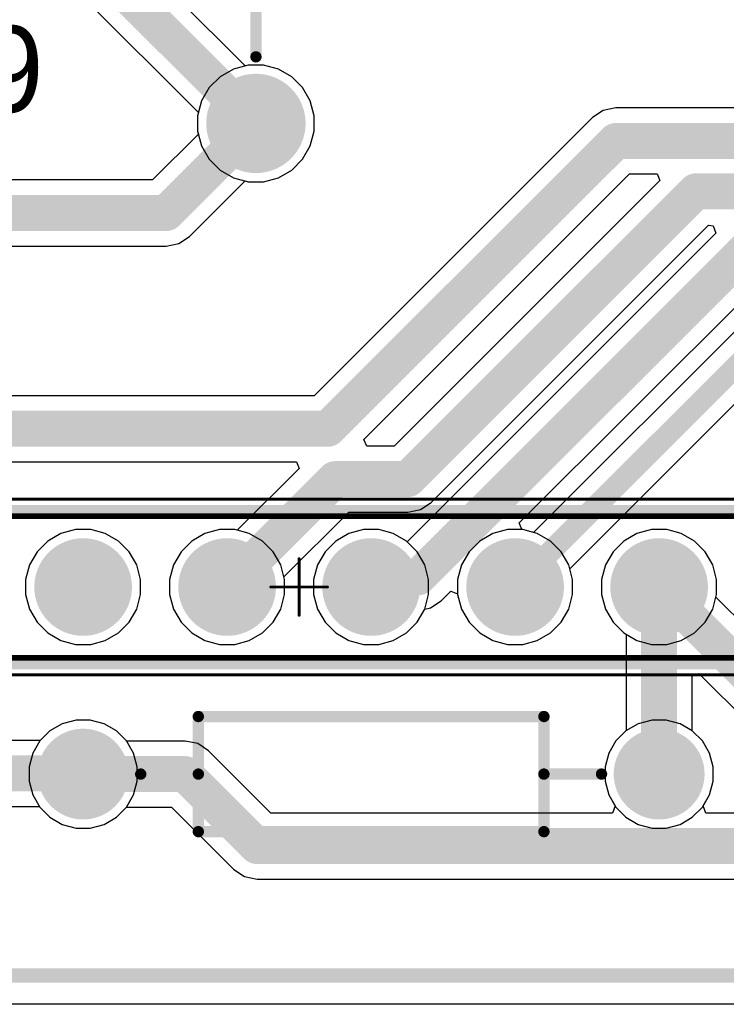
# Model space of a CAD drawing. Header units: millimetres. Extents: x 1.79 to 6.42, y 2.45 to 4.75.
# Tile 25 of 34: x 4.59 to 5.08, y 2.45 to 3.13. Entities that reach past the tile are written whole.
import ezdxf

# ---------------------------------------------------------------- set-up
doc = ezdxf.new("R2010")
doc.units = ezdxf.units.MM
doc.header["$MEASUREMENT"] = 0
for name, color, linetype in [('BottomLayer', 5, 'Continuous'), ('BottomSolder', 6, 'Continuous'), ('Mechanical13', 56, 'Continuous'), ('Mechanical15', 56, 'Continuous'), ('MultiLayer', 9, 'Continuous'), ('PadHoleLayer', 156, 'Continuous'), ('TopLayer', 1, 'Continuous'), ('TopOverlay', 2, 'Continuous'), ('TopSolder', 216, 'Continuous')]:
    doc.layers.add(name, color=color, linetype=linetype)

# ---------------------------------------------------------------- blocks, each defined once
blk = doc.blocks.new('AXIAL_0_4_9')
at = {"layer": 'BottomLayer', "const_width": 0.02756}
for points in [[(-0.21378, 0, 1), (-0.18622, 0, 1)], [(0.18622, 0, 1), (0.21378, 0, 1)]]:
    blk.add_lwpolyline(points, format="xyb", close=True, dxfattribs=at)
at = {"layer": 'BottomSolder', "const_width": 0.03156}
for points in [[(-0.21578, 0, 1), (-0.18422, 0, 1)], [(0.18422, 0, 1), (0.21578, 0, 1)]]:
    blk.add_lwpolyline(points, format="xyb", close=True, dxfattribs=at)
at = {"layer": 'MultiLayer', "const_width": 0.02756}
for points in [[(-0.21378, 0, 1), (-0.18622, 0, 1)], [(0.18622, 0, 1), (0.21378, 0, 1)]]:
    blk.add_lwpolyline(points, format="xyb", close=True, dxfattribs=at)
at = {"layer": 'PadHoleLayer', "const_width": 0.01673}
for points in [[(-0.20837, 0, 1), (-0.19163, 0, 1)], [(0.19163, 0, 1), (0.20837, 0, 1)]]:
    blk.add_lwpolyline(points, format="xyb", close=True, dxfattribs=at)
at = {"layer": 'TopLayer', "const_width": 0.02756}
for points in [[(-0.21378, 0, 1), (-0.18622, 0, 1)], [(0.18622, 0, 1), (0.21378, 0, 1)]]:
    blk.add_lwpolyline(points, format="xyb", close=True, dxfattribs=at)
at = {"layer": 'TopOverlay', "const_width": 0.00787}
for points in [[(-0.12, 0.04), (-0.12, -0.04)], [(0.12, 0.04), (-0.12, 0.04)], [(0.12, 0.04), (0.12, -0.04)], [(-0.12, 0), (-0.16, 0)], [(0.16, 0), (0.12, 0)], [(0.12, -0.04), (-0.12, -0.04)]]:
    blk.add_lwpolyline(points, dxfattribs=at)
at = {"layer": 'TopOverlay', "const_width": 0.00394}
for points in [[(-0.12197, 0.04, 1), (-0.11803, 0.04, 1)], [(-0.12197, 0.04, 1), (-0.11803, 0.04, 1)], [(0.11803, 0.04, 1), (0.12197, 0.04, 1)], [(0.11803, 0.04, 1), (0.12197, 0.04, 1)], [(-0.16197, 0, 1), (-0.15803, 0, 1)], [(-0.12197, 0, 1), (-0.11803, 0, 1)], [(0.11803, 0, 1), (0.12197, 0, 1)], [(0.15803, 0, 1), (0.16197, 0, 1)], [(-0.12197, -0.04, 1), (-0.11803, -0.04, 1)], [(-0.12197, -0.04, 1), (-0.11803, -0.04, 1)], [(0.11803, -0.04, 1), (0.12197, -0.04, 1)], [(0.11803, -0.04, 1), (0.12197, -0.04, 1)]]:
    blk.add_lwpolyline(points, format="xyb", close=True, dxfattribs=at)
at = {"layer": 'TopSolder', "const_width": 0.03156}
for points in [[(-0.21578, 0, 1), (-0.18422, 0, 1)], [(0.18422, 0, 1), (0.21578, 0, 1)]]:
    blk.add_lwpolyline(points, format="xyb", close=True, dxfattribs=at)
blk = doc.blocks.new('61301611821_16')
at = {"layer": 'BottomLayer', "const_width": 0.02992}
for points in [[(-0.16496, 0, 1), (-0.13504, 0, 1)], [(-0.06496, 0, 1), (-0.03504, 0, 1)], [(0.03504, 0, 1), (0.06496, 0, 1)], [(0.13504, 0, 1), (0.16496, 0, 1)], [(0.23504, 0, 1), (0.26496, 0, 1)]]:
    blk.add_lwpolyline(points, format="xyb", close=True, dxfattribs=at)
at = {"layer": 'BottomSolder', "const_width": 0.03392}
for points in [[(-0.16696, 0, 1), (-0.13304, 0, 1)], [(-0.06696, 0, 1), (-0.03304, 0, 1)], [(0.03304, 0, 1), (0.06696, 0, 1)], [(0.13304, 0, 1), (0.16696, 0, 1)], [(0.23304, 0, 1), (0.26696, 0, 1)]]:
    blk.add_lwpolyline(points, format="xyb", close=True, dxfattribs=at)
at = {"layer": 'Mechanical13', "const_width": 0.00394}
for points in [[(-0.80984, 0.04921), (0.80984, 0.04921)], [(-0.80984, -0.04921), (0.80984, -0.04921)]]:
    blk.add_lwpolyline(points, dxfattribs=at)
at = {"layer": 'Mechanical15', "const_width": 0.00197}
for points in [[(-0.82264, 0.06102), (0.82264, 0.06102)], [(0, -0.01969), (0, 0.01969)], [(-0.01969, 0), (0.01969, 0)], [(-0.82264, -0.06102), (0.82264, -0.06102)]]:
    blk.add_lwpolyline(points, dxfattribs=at)
at = {"layer": 'Mechanical15', "const_width": 0.000984}
for points in [[(-0.00049, 0.01969, 1), (0.00049, 0.01969, 1)], [(-0.02018, 0, 1), (-0.01919, 0, 1)], [(0.01919, 0, 1), (0.02018, 0, 1)], [(-0.00049, -0.01969, 1), (0.00049, -0.01969, 1)]]:
    blk.add_lwpolyline(points, format="xyb", close=True, dxfattribs=at)
at = {"layer": 'MultiLayer', "const_width": 0.02992}
for points in [[(-0.16496, 0, 1), (-0.13504, 0, 1)], [(-0.06496, 0, 1), (-0.03504, 0, 1)], [(0.03504, 0, 1), (0.06496, 0, 1)], [(0.13504, 0, 1), (0.16496, 0, 1)], [(0.23504, 0, 1), (0.26496, 0, 1)]]:
    blk.add_lwpolyline(points, format="xyb", close=True, dxfattribs=at)
at = {"layer": 'PadHoleLayer', "const_width": 0.02008}
for points in [[(-0.16004, 0, 1), (-0.13996, 0, 1)], [(-0.06004, 0, 1), (-0.03996, 0, 1)], [(0.03996, 0, 1), (0.06004, 0, 1)], [(0.13996, 0, 1), (0.16004, 0, 1)], [(0.23996, 0, 1), (0.26004, 0, 1)]]:
    blk.add_lwpolyline(points, format="xyb", close=True, dxfattribs=at)
at = {"layer": 'TopLayer', "const_width": 0.02992}
for points in [[(-0.16496, 0, 1), (-0.13504, 0, 1)], [(-0.06496, 0, 1), (-0.03504, 0, 1)], [(0.03504, 0, 1), (0.06496, 0, 1)], [(0.13504, 0, 1), (0.16496, 0, 1)], [(0.23504, 0, 1), (0.26496, 0, 1)]]:
    blk.add_lwpolyline(points, format="xyb", close=True, dxfattribs=at)
at = {"layer": 'TopOverlay', "const_width": 0.00787}
for points in [[(-0.81476, 0.05315), (0.81476, 0.05315)], [(-0.81476, -0.05315), (0.81476, -0.05315)]]:
    blk.add_lwpolyline(points, dxfattribs=at)
at = {"layer": 'TopSolder', "const_width": 0.03392}
for points in [[(-0.16696, 0, 1), (-0.13304, 0, 1)], [(-0.06696, 0, 1), (-0.03304, 0, 1)], [(0.03304, 0, 1), (0.06696, 0, 1)], [(0.13304, 0, 1), (0.16696, 0, 1)], [(0.23304, 0, 1), (0.26696, 0, 1)]]:
    blk.add_lwpolyline(points, format="xyb", close=True, dxfattribs=at)
blk = doc.blocks.new('ONSC_AXIAL_LEAD_2_59_10_P_40')
at = {"layer": 'BottomLayer', "const_width": 0.03051}
for points in [[(-0.20305, 0, 1), (-0.17254, 0, 1)], [(0.17254, 0, 1), (0.20305, 0, 1)]]:
    blk.add_lwpolyline(points, format="xyb", close=True, dxfattribs=at)
at = {"layer": 'BottomSolder', "const_width": 0.03451}
for points in [[(-0.20505, 0, 1), (-0.17054, 0, 1)], [(0.17054, 0, 1), (0.20505, 0, 1)]]:
    blk.add_lwpolyline(points, format="xyb", close=True, dxfattribs=at)
at = {"layer": 'MultiLayer', "const_width": 0.03051}
for points in [[(-0.20305, 0, 1), (-0.17254, 0, 1)], [(0.17254, 0, 1), (0.20305, 0, 1)]]:
    blk.add_lwpolyline(points, format="xyb", close=True, dxfattribs=at)
at = {"layer": 'PadHoleLayer', "const_width": 0.02067}
for points in [[(-0.19813, 0, 1), (-0.17746, 0, 1)], [(0.17746, 0, 1), (0.19813, 0, 1)]]:
    blk.add_lwpolyline(points, format="xyb", close=True, dxfattribs=at)
at = {"layer": 'TopLayer', "const_width": 0.03051}
for points in [[(-0.20305, 0, 1), (-0.17254, 0, 1)], [(0.17254, 0, 1), (0.20305, 0, 1)]]:
    blk.add_lwpolyline(points, format="xyb", close=True, dxfattribs=at)
at = {"layer": 'TopOverlay', "const_width": 0.00787}
for points in [[(-0.09154, 0.04626), (-0.09154, -0.04626)], [(-0.09154, 0.04626), (0.09154, 0.04626)], [(-0.04154, 0.04626), (-0.04154, -0.04626)], [(0.09154, 0.04626), (0.09154, -0.04626)], [(-0.14154, 0), (-0.09154, 0)], [(0.09154, 0), (0.14154, 0)], [(-0.09154, -0.04626), (0.09154, -0.04626)]]:
    blk.add_lwpolyline(points, dxfattribs=at)
at = {"layer": 'TopOverlay', "const_width": 0.00394}
for points in [[(-0.0935, 0.04626, 1), (-0.08957, 0.04626, 1)], [(-0.0935, 0.04626, 1), (-0.08957, 0.04626, 1)], [(-0.0435, 0.04626, 1), (-0.03957, 0.04626, 1)], [(0.08957, 0.04626, 1), (0.0935, 0.04626, 1)], [(0.08957, 0.04626, 1), (0.0935, 0.04626, 1)], [(-0.1435, 0, 1), (-0.13957, 0, 1)], [(-0.0935, 0, 1), (-0.08957, 0, 1)], [(0.08957, 0, 1), (0.0935, 0, 1)], [(0.13957, 0, 1), (0.1435, 0, 1)], [(-0.0935, -0.04626, 1), (-0.08957, -0.04626, 1)], [(-0.0935, -0.04626, 1), (-0.08957, -0.04626, 1)], [(-0.0435, -0.04626, 1), (-0.03957, -0.04626, 1)], [(0.08957, -0.04626, 1), (0.0935, -0.04626, 1)], [(0.08957, -0.04626, 1), (0.0935, -0.04626, 1)]]:
    blk.add_lwpolyline(points, format="xyb", close=True, dxfattribs=at)
at = {"layer": 'TopSolder', "const_width": 0.03451}
for points in [[(-0.20505, 0, 1), (-0.17054, 0, 1)], [(0.17054, 0, 1), (0.20505, 0, 1)]]:
    blk.add_lwpolyline(points, format="xyb", close=True, dxfattribs=at)

msp = doc.modelspace()

# ---------------------------------------------------------------- linework, layer by layer
at = {"layer": 'BottomLayer'}
for p, q in [((4.74251, 3.10214), (4.66147, 3.18318)), ((4.6223, 3.15746), (4.71007, 3.06969)), ((4.74467, 3.10272), (4.74251, 3.10214)), ((4.75533, 3.10272), (4.74467, 3.10272)), ((4.76564, 3.09996), (4.75533, 3.10272)), ((4.77487, 3.09462), (4.76564, 3.09996)), ((4.78242, 3.08708), (4.77487, 3.09462)), ((4.78775, 3.07784), (4.78242, 3.08708)), ((4.79051, 3.06754), (4.78775, 3.07784)), ((5, 3.07294), (4.99122, 3.07119)), ((5.0905, 3.07294), (5, 3.07294)), ((4.71007, 3.06969), (4.70949, 3.06754)), ((4.70949, 3.06754), (4.70949, 3.05687)), ((4.98378, 3.06622), (4.7905, 2.87294)), ((4.79051, 3.05687), (4.79051, 3.06754)), ((4.99122, 3.07119), (4.98378, 3.06622)), ((4.71007, 3.05471), (4.67823, 3.02288)), ((4.70949, 3.05687), (4.71007, 3.05471)), ((4.78775, 3.04657), (4.79051, 3.05687)), ((4.78242, 3.03733), (4.78775, 3.04657)), ((4.77487, 3.02979), (4.78242, 3.03733)), ((4.76564, 3.02445), (4.77487, 3.02979)), ((4.825, 2.84256), (5.0095, 3.02706)), ((5.0095, 3.02706), (5.02859, 3.02706)), ((5.02859, 3.02706), (5.0305, 3.02244)), ((4.67823, 3.02288), (4.48236, 3.02288)), ((4.70396, 2.98372), (4.74251, 3.02227)), ((4.74251, 3.02227), (4.74467, 3.02169)), ((4.74467, 3.02169), (4.75533, 3.02169)), ((4.75533, 3.02169), (4.76564, 3.02445)), ((5.0305, 3.02244), (4.846, 2.83794)), ((4.87172, 2.79878), (5.06433, 2.99138)), ((5.06433, 2.99138), (5.06744, 2.99102)), ((5.06744, 2.99102), (5.06937, 2.98595)), ((4.69652, 2.97875), (4.70396, 2.98372)), ((5.06937, 2.98595), (4.85494, 2.77152)), ((4.07562, 2.977), (4.68774, 2.977)), ((4.68774, 2.977), (4.69652, 2.97875)), ((4.93285, 2.78454), (5.10537, 2.95706)), ((5.11721, 2.95244), (4.94269, 2.77793)), ((4.96793, 2.75269), (5.14739, 2.93216)), ((4.7905, 2.87294), (4.1, 2.87294)), ((4.82692, 2.83794), (4.825, 2.84256)), ((4.846, 2.83794), (4.82692, 2.83794)), ((4.1095, 2.82706), (4.77808, 2.82706)), ((4.77808, 2.82706), (4.78, 2.82244)), ((4.78, 2.82244), (4.73701, 2.77945)), ((4.86428, 2.79381), (4.87172, 2.79878)), ((4.76945, 2.74701), (4.8145, 2.79206)), ((4.8145, 2.79206), (4.8555, 2.79206)), ((4.8555, 2.79206), (4.86428, 2.79381)), ((4.62474, 2.77992), (4.61459, 2.7772)), ((4.63526, 2.77992), (4.62474, 2.77992)), ((4.64541, 2.7772), (4.63526, 2.77992)), ((4.72474, 2.77992), (4.71459, 2.7772)), ((4.73526, 2.77992), (4.72474, 2.77992)), ((4.73701, 2.77945), (4.73526, 2.77992)), ((4.82474, 2.77992), (4.81459, 2.7772)), ((4.83526, 2.77992), (4.82474, 2.77992)), ((4.84541, 2.7772), (4.83526, 2.77992)), ((4.93476, 2.77992), (4.93285, 2.78454)), ((4.93526, 2.77992), (4.93476, 2.77992)), ((4.94269, 2.77793), (4.93526, 2.77992)), ((5.02474, 2.77992), (5.01459, 2.7772)), ((5.03526, 2.77992), (5.02474, 2.77992)), ((5.04541, 2.7772), (5.03526, 2.77992)), ((4.60549, 2.77194), (4.59806, 2.76451)), ((4.61459, 2.7772), (4.60549, 2.77194)), ((4.65451, 2.77194), (4.64541, 2.7772)), ((4.66194, 2.76451), (4.65451, 2.77194)), ((4.70549, 2.77194), (4.69806, 2.76451)), ((4.71459, 2.7772), (4.70549, 2.77194)), ((4.80549, 2.77194), (4.79806, 2.76451)), ((4.81459, 2.7772), (4.80549, 2.77194)), ((4.85451, 2.77194), (4.84541, 2.7772)), ((4.85494, 2.77152), (4.85451, 2.77194)), ((5.00549, 2.77194), (4.99806, 2.76451)), ((5.01459, 2.7772), (5.00549, 2.77194)), ((5.05451, 2.77194), (5.04541, 2.7772)), ((5.06194, 2.76451), (5.05451, 2.77194)), ((4.59806, 2.76451), (4.5928, 2.75541)), ((4.6672, 2.75541), (4.66194, 2.76451)), ((4.69806, 2.76451), (4.6928, 2.75541)), ((4.79806, 2.76451), (4.7928, 2.75541)), ((4.99806, 2.76451), (4.9928, 2.75541)), ((5.0672, 2.75541), (5.06194, 2.76451)), ((4.5928, 2.75541), (4.59008, 2.74526)), ((4.66992, 2.74526), (4.6672, 2.75541)), ((4.6928, 2.75541), (4.69008, 2.74526)), ((4.7928, 2.75541), (4.79008, 2.74526)), ((4.96992, 2.74526), (4.96793, 2.75269)), ((4.9928, 2.75541), (4.99008, 2.74526)), ((5.06992, 2.74526), (5.0672, 2.75541)), ((4.59008, 2.74526), (4.59008, 2.73474)), ((4.66992, 2.73474), (4.66992, 2.74526)), ((4.69008, 2.74526), (4.69008, 2.73474)), ((4.76992, 2.74526), (4.76945, 2.74701)), ((4.76992, 2.73474), (4.76992, 2.74526)), ((4.79008, 2.74526), (4.79008, 2.73474)), ((4.96992, 2.73474), (4.96992, 2.74526)), ((4.99008, 2.74526), (4.99008, 2.73474)), ((5.06992, 2.73474), (5.06992, 2.74526)), ((4.87875, 2.73045), (4.88546, 2.73715)), ((4.88546, 2.73715), (4.89008, 2.73524)), ((4.59008, 2.73474), (4.5928, 2.72459)), ((4.6672, 2.72459), (4.66992, 2.73474)), ((4.69008, 2.73474), (4.6928, 2.72459)), ((4.7672, 2.72459), (4.76992, 2.73474)), ((4.79008, 2.73474), (4.7928, 2.72459)), ((4.87131, 2.72547), (4.87875, 2.73045)), ((4.89008, 2.73524), (4.89008, 2.73474)), ((4.89008, 2.73474), (4.8928, 2.72459)), ((4.9672, 2.72459), (4.96992, 2.73474)), ((4.99008, 2.73474), (4.9928, 2.72459)), ((5.06945, 2.73299), (5.06992, 2.73474)), ((5.11944, 2.683), (5.06945, 2.73299)), ((4.5928, 2.72459), (4.59806, 2.71549)), ((4.66194, 2.71549), (4.6672, 2.72459)), ((4.6928, 2.72459), (4.69806, 2.71549)), ((4.76194, 2.71549), (4.7672, 2.72459)), ((4.7928, 2.72459), (4.79806, 2.71549)), ((4.86194, 2.71549), (4.8672, 2.72459)), ((4.8672, 2.72459), (4.86722, 2.72466)), ((4.86722, 2.72466), (4.87131, 2.72547)), ((4.8928, 2.72459), (4.89806, 2.71549)), ((4.96194, 2.71549), (4.9672, 2.72459)), ((4.9928, 2.72459), (4.99806, 2.71549)), ((4.59806, 2.71549), (4.60549, 2.70806)), ((4.65451, 2.70806), (4.66194, 2.71549)), ((4.69806, 2.71549), (4.70549, 2.70806)), ((4.75451, 2.70806), (4.76194, 2.71549)), ((4.79806, 2.71549), (4.80549, 2.70806)), ((4.85451, 2.70806), (4.86194, 2.71549)), ((4.89806, 2.71549), (4.90549, 2.70806)), ((4.95451, 2.70806), (4.96194, 2.71549)), ((4.99806, 2.71549), (5.00549, 2.70806)), ((4.60549, 2.70806), (4.61459, 2.7028)), ((4.64541, 2.7028), (4.65451, 2.70806)), ((4.70549, 2.70806), (4.71459, 2.7028)), ((4.74541, 2.7028), (4.75451, 2.70806)), ((4.80549, 2.70806), (4.81459, 2.7028)), ((4.84541, 2.7028), (4.85451, 2.70806)), ((4.90549, 2.70806), (4.91459, 2.7028)), ((4.94541, 2.7028), (4.95451, 2.70806)), ((5.00549, 2.70806), (5.00706, 2.70715)), ((5.00706, 2.70715), (5.00706, 2.64012)), ((4.61459, 2.7028), (4.62474, 2.70008)), ((4.62474, 2.70008), (4.63526, 2.70008)), ((4.63526, 2.70008), (4.64541, 2.7028)), ((4.71459, 2.7028), (4.72474, 2.70008)), ((4.72474, 2.70008), (4.73526, 2.70008)), ((4.73526, 2.70008), (4.74541, 2.7028)), ((4.81459, 2.7028), (4.82474, 2.70008)), ((4.82474, 2.70008), (4.83526, 2.70008)), ((4.83526, 2.70008), (4.84541, 2.7028)), ((4.91459, 2.7028), (4.92474, 2.70008)), ((4.92474, 2.70008), (4.93526, 2.70008)), ((4.93526, 2.70008), (4.94541, 2.7028)), ((5.05294, 2.67808), (5.05756, 2.68)), ((5.05294, 2.64012), (5.05294, 2.67808)), ((5.05756, 2.68), (5.09372, 2.64384)), ((4.6155, 2.645), (4.60694, 2.64005)), ((4.62506, 2.64756), (4.6155, 2.645)), ((4.63494, 2.64756), (4.62506, 2.64756)), ((4.6445, 2.645), (4.63494, 2.64756)), ((4.65306, 2.64005), (4.6445, 2.645)), ((4.60694, 2.64005), (4.60027, 2.63339)), ((4.66005, 2.63306), (4.65306, 2.64005)), ((5.00694, 2.64005), (4.99995, 2.63306)), ((5.00706, 2.64012), (5.00694, 2.64005)), ((5.05306, 2.64005), (5.05294, 2.64012)), ((5.06005, 2.63306), (5.05306, 2.64005)), ((4.60027, 2.63339), (4.16905, 2.63339)), ((4.66012, 2.63294), (4.66005, 2.63306)), ((4.70079, 2.63294), (4.66012, 2.63294)), ((4.70957, 2.63119), (4.70079, 2.63294)), ((4.71702, 2.62622), (4.70957, 2.63119)), ((4.99995, 2.63306), (4.995, 2.6245)), ((5.065, 2.6245), (5.06005, 2.63306)), ((4.76036, 2.58288), (4.71702, 2.62622)), ((4.995, 2.6245), (4.99244, 2.61494)), ((5.06756, 2.61494), (5.065, 2.6245)), ((4.99244, 2.61494), (4.99244, 2.60506)), ((5.06756, 2.60506), (5.06756, 2.61494)), ((4.99244, 2.60506), (4.995, 2.5955)), ((5.065, 2.5955), (5.06756, 2.60506)), ((4.995, 2.5955), (4.9994, 2.58788)), ((5.0606, 2.58788), (5.065, 2.5955)), ((4.15955, 2.58751), (4.59962, 2.58751)), ((4.59962, 2.58751), (4.59995, 2.58694)), ((4.59995, 2.58694), (4.60694, 2.57995)), ((4.65306, 2.57995), (4.66005, 2.58694)), ((4.66005, 2.58694), (4.66012, 2.58706)), ((4.66012, 2.58706), (4.69129, 2.58706)), ((4.69129, 2.58706), (4.73463, 2.54372)), ((4.9994, 2.58788), (4.99764, 2.58288)), ((5.06236, 2.58288), (5.0606, 2.58788)), ((4.60694, 2.57995), (4.6155, 2.575)), ((4.6445, 2.575), (4.65306, 2.57995)), ((4.99764, 2.58288), (4.76036, 2.58288)), ((5.11044, 2.58288), (5.06236, 2.58288)), ((4.6155, 2.575), (4.62506, 2.57244)), ((4.63494, 2.57244), (4.6445, 2.575)), ((4.62506, 2.57244), (4.63494, 2.57244)), ((4.73463, 2.54372), (4.74207, 2.53875)), ((4.74207, 2.53875), (4.75085, 2.537)), ((4.75085, 2.537), (5.11994, 2.537)), ((6.15, 2.45), (3.4, 2.45))]:
    msp.add_line(p, q, dxfattribs=at)
for points, const_width in [([(4.63852, 3.17368), (4.75, 3.0622)], 0.025), ([(4.68774, 2.99994), (4.75, 3.0622)], 0.025), ([(4.8, 2.85), (5, 3.05)], 0.025), ([(5, 3.05), (5.1, 3.05)], 0.025), ([(4.8555, 2.815), (5.0555, 3.015)], 0.025), ([(5.0555, 3.015), (5.115, 3.015)], 0.025), ([(4.07562, 2.99994), (4.68774, 2.99994)], 0.025), ([(4.86253, 2.74667), (5.09587, 2.98)], 0.025), ([(4.93, 2.74), (5.14, 2.95)], 0.015), ([(4.1, 2.85), (4.8, 2.85)], 0.025), ([(4.73, 2.74), (4.805, 2.815)], 0.025), ([(4.805, 2.815), (4.8555, 2.815)], 0.025), ([(4.83, 2.74), (4.83667, 2.74667)], 0.025), ([(4.83667, 2.74667), (4.86253, 2.74667)], 0.025), ([(5.03, 2.74), (5.10994, 2.66006)], 0.025), ([(5.03, 2.61), (5.03, 2.74)], 0.025), ([(4.15955, 2.61045), (4.62955, 2.61045)], 0.025), ([(4.63, 2.61), (4.70079, 2.61)], 0.025), ([(4.70079, 2.61), (4.75085, 2.55994)], 0.025), ([(4.75085, 2.55994), (5.11994, 2.55994)], 0.025)]:
    msp.add_lwpolyline(points, dxfattribs=dict(at, const_width=const_width))
for points, const_width in [([(4.74375, 3.0622, 1), (4.75625, 3.0622, 1)], 0.0125), ([(4.74375, 3.0622, 1), (4.75625, 3.0622, 1)], 0.0125), ([(4.99375, 3.05, 1), (5.00625, 3.05, 1)], 0.0125), ([(4.99375, 3.05, 1), (5.00625, 3.05, 1)], 0.0125), ([(5.04925, 3.015, 1), (5.06175, 3.015, 1)], 0.0125), ([(5.04925, 3.015, 1), (5.06175, 3.015, 1)], 0.0125), ([(4.68149, 2.99994, 1), (4.69399, 2.99994, 1)], 0.0125), ([(4.68149, 2.99994, 1), (4.69399, 2.99994, 1)], 0.0125), ([(4.79375, 2.85, 1), (4.80625, 2.85, 1)], 0.0125), ([(4.79375, 2.85, 1), (4.80625, 2.85, 1)], 0.0125), ([(4.79875, 2.815, 1), (4.81125, 2.815, 1)], 0.0125), ([(4.79875, 2.815, 1), (4.81125, 2.815, 1)], 0.0125), ([(4.84925, 2.815, 1), (4.86175, 2.815, 1)], 0.0125), ([(4.84925, 2.815, 1), (4.86175, 2.815, 1)], 0.0125), ([(4.83042, 2.74667, 1), (4.84292, 2.74667, 1)], 0.0125), ([(4.83042, 2.74667, 1), (4.84292, 2.74667, 1)], 0.0125), ([(4.85628, 2.74667, 1), (4.86878, 2.74667, 1)], 0.0125), ([(4.85628, 2.74667, 1), (4.86878, 2.74667, 1)], 0.0125), ([(4.72375, 2.74, 1), (4.73625, 2.74, 1)], 0.0125), ([(4.82375, 2.74, 1), (4.83625, 2.74, 1)], 0.0125), ([(5.02375, 2.74, 1), (5.03625, 2.74, 1)], 0.0125), ([(5.02375, 2.74, 1), (5.03625, 2.74, 1)], 0.0125), ([(4.92625, 2.74, 1), (4.93375, 2.74, 1)], 0.0075), ([(4.6233, 2.61045, 1), (4.6358, 2.61045, 1)], 0.0125), ([(4.62375, 2.61, 1), (4.63625, 2.61, 1)], 0.0125), ([(4.69454, 2.61, 1), (4.70704, 2.61, 1)], 0.0125), ([(4.69454, 2.61, 1), (4.70704, 2.61, 1)], 0.0125), ([(5.02375, 2.61, 1), (5.03625, 2.61, 1)], 0.0125), ([(4.7446, 2.55994, 1), (4.7571, 2.55994, 1)], 0.0125), ([(4.7446, 2.55994, 1), (4.7571, 2.55994, 1)], 0.0125)]:
    msp.add_lwpolyline(points, format="xyb", close=True, dxfattribs=dict(at, const_width=const_width))
at = {"layer": 'TopLayer'}
for p, q in [((4.73436, 3.09996), (4.72513, 3.09462)), ((4.74467, 3.10272), (4.73436, 3.09996)), ((4.75533, 3.10272), (4.74467, 3.10272)), ((4.76564, 3.09996), (4.75533, 3.10272)), ((4.77487, 3.09462), (4.76564, 3.09996)), ((4.72513, 3.09462), (4.71758, 3.08708)), ((4.78242, 3.08708), (4.77487, 3.09462)), ((4.71758, 3.08708), (4.71225, 3.07784)), ((4.78775, 3.07784), (4.78242, 3.08708)), ((4.71225, 3.07784), (4.70949, 3.06754)), ((4.79051, 3.06754), (4.78775, 3.07784)), ((4.70949, 3.06754), (4.70949, 3.05687)), ((4.79051, 3.05687), (4.79051, 3.06754)), ((4.70949, 3.05687), (4.71225, 3.04657)), ((4.78775, 3.04657), (4.79051, 3.05687)), ((4.71225, 3.04657), (4.71758, 3.03733)), ((4.78242, 3.03733), (4.78775, 3.04657)), ((4.71758, 3.03733), (4.72513, 3.02979)), ((4.77487, 3.02979), (4.78242, 3.03733)), ((4.72513, 3.02979), (4.73436, 3.02445)), ((4.76564, 3.02445), (4.77487, 3.02979)), ((4.73436, 3.02445), (4.74467, 3.02169)), ((4.74467, 3.02169), (4.75533, 3.02169)), ((4.75533, 3.02169), (4.76564, 3.02445)), ((4.62474, 2.77992), (4.61459, 2.7772)), ((4.63526, 2.77992), (4.62474, 2.77992)), ((4.64541, 2.7772), (4.63526, 2.77992)), ((4.72474, 2.77992), (4.71459, 2.7772)), ((4.73526, 2.77992), (4.72474, 2.77992)), ((4.74541, 2.7772), (4.73526, 2.77992)), ((4.82474, 2.77992), (4.81459, 2.7772)), ((4.83526, 2.77992), (4.82474, 2.77992)), ((4.84541, 2.7772), (4.83526, 2.77992)), ((4.92474, 2.77992), (4.91459, 2.7772)), ((4.93526, 2.77992), (4.92474, 2.77992)), ((4.94541, 2.7772), (4.93526, 2.77992)), ((5.02474, 2.77992), (5.01459, 2.7772)), ((5.03526, 2.77992), (5.02474, 2.77992)), ((5.04541, 2.7772), (5.03526, 2.77992)), ((4.60549, 2.77194), (4.59806, 2.76451)), ((4.61459, 2.7772), (4.60549, 2.77194)), ((4.65451, 2.77194), (4.64541, 2.7772)), ((4.66194, 2.76451), (4.65451, 2.77194)), ((4.70549, 2.77194), (4.69806, 2.76451)), ((4.71459, 2.7772), (4.70549, 2.77194)), ((4.75451, 2.77194), (4.74541, 2.7772)), ((4.76194, 2.76451), (4.75451, 2.77194)), ((4.80549, 2.77194), (4.79806, 2.76451)), ((4.81459, 2.7772), (4.80549, 2.77194)), ((4.85451, 2.77194), (4.84541, 2.7772)), ((4.86194, 2.76451), (4.85451, 2.77194)), ((4.90549, 2.77194), (4.89806, 2.76451)), ((4.91459, 2.7772), (4.90549, 2.77194)), ((4.95451, 2.77194), (4.94541, 2.7772)), ((4.96194, 2.76451), (4.95451, 2.77194)), ((5.00549, 2.77194), (4.99806, 2.76451)), ((5.01459, 2.7772), (5.00549, 2.77194)), ((5.05451, 2.77194), (5.04541, 2.7772)), ((5.06194, 2.76451), (5.05451, 2.77194)), ((4.59806, 2.76451), (4.5928, 2.75541)), ((4.6672, 2.75541), (4.66194, 2.76451)), ((4.69806, 2.76451), (4.6928, 2.75541)), ((4.7672, 2.75541), (4.76194, 2.76451)), ((4.79806, 2.76451), (4.7928, 2.75541)), ((4.8672, 2.75541), (4.86194, 2.76451)), ((4.89806, 2.76451), (4.8928, 2.75541)), ((4.9672, 2.75541), (4.96194, 2.76451)), ((4.99806, 2.76451), (4.9928, 2.75541)), ((5.0672, 2.75541), (5.06194, 2.76451)), ((4.5928, 2.75541), (4.59008, 2.74526)), ((4.66992, 2.74526), (4.6672, 2.75541)), ((4.6928, 2.75541), (4.69008, 2.74526)), ((4.76992, 2.74526), (4.7672, 2.75541)), ((4.7928, 2.75541), (4.79008, 2.74526)), ((4.86992, 2.74526), (4.8672, 2.75541)), ((4.8928, 2.75541), (4.89008, 2.74526)), ((4.96992, 2.74526), (4.9672, 2.75541)), ((4.9928, 2.75541), (4.99008, 2.74526)), ((5.06992, 2.74526), (5.0672, 2.75541)), ((4.59008, 2.74526), (4.59008, 2.73474)), ((4.66992, 2.73474), (4.66992, 2.74526)), ((4.69008, 2.74526), (4.69008, 2.73474)), ((4.76992, 2.73474), (4.76992, 2.74526)), ((4.79008, 2.74526), (4.79008, 2.73474)), ((4.86992, 2.73474), (4.86992, 2.74526)), ((4.89008, 2.74526), (4.89008, 2.73474)), ((4.96992, 2.73474), (4.96992, 2.74526)), ((4.99008, 2.74526), (4.99008, 2.73474)), ((5.06992, 2.73474), (5.06992, 2.74526)), ((4.59008, 2.73474), (4.5928, 2.72459)), ((4.6672, 2.72459), (4.66992, 2.73474)), ((4.69008, 2.73474), (4.6928, 2.72459)), ((4.7672, 2.72459), (4.76992, 2.73474)), ((4.79008, 2.73474), (4.7928, 2.72459)), ((4.8672, 2.72459), (4.86992, 2.73474)), ((4.89008, 2.73474), (4.8928, 2.72459)), ((4.9672, 2.72459), (4.96992, 2.73474)), ((4.99008, 2.73474), (4.9928, 2.72459)), ((5.0672, 2.72459), (5.06992, 2.73474)), ((4.5928, 2.72459), (4.59806, 2.71549)), ((4.66194, 2.71549), (4.6672, 2.72459)), ((4.6928, 2.72459), (4.69806, 2.71549)), ((4.76194, 2.71549), (4.7672, 2.72459)), ((4.7928, 2.72459), (4.79806, 2.71549)), ((4.86194, 2.71549), (4.8672, 2.72459)), ((4.8928, 2.72459), (4.89806, 2.71549)), ((4.96194, 2.71549), (4.9672, 2.72459)), ((4.9928, 2.72459), (4.99806, 2.71549)), ((5.06194, 2.71549), (5.0672, 2.72459)), ((4.59806, 2.71549), (4.60549, 2.70806)), ((4.65451, 2.70806), (4.66194, 2.71549)), ((4.69806, 2.71549), (4.70549, 2.70806)), ((4.75451, 2.70806), (4.76194, 2.71549)), ((4.79806, 2.71549), (4.80549, 2.70806)), ((4.85451, 2.70806), (4.86194, 2.71549)), ((4.89806, 2.71549), (4.90549, 2.70806)), ((4.95451, 2.70806), (4.96194, 2.71549)), ((4.99806, 2.71549), (5.00549, 2.70806)), ((5.05451, 2.70806), (5.06194, 2.71549)), ((4.60549, 2.70806), (4.61459, 2.7028)), ((4.64541, 2.7028), (4.65451, 2.70806)), ((4.70549, 2.70806), (4.71459, 2.7028)), ((4.74541, 2.7028), (4.75451, 2.70806)), ((4.80549, 2.70806), (4.81459, 2.7028)), ((4.84541, 2.7028), (4.85451, 2.70806)), ((4.90549, 2.70806), (4.91459, 2.7028)), ((4.94541, 2.7028), (4.95451, 2.70806)), ((5.00549, 2.70806), (5.01459, 2.7028)), ((5.04541, 2.7028), (5.05451, 2.70806)), ((4.61459, 2.7028), (4.62474, 2.70008)), ((4.62474, 2.70008), (4.63526, 2.70008)), ((4.63526, 2.70008), (4.64541, 2.7028)), ((4.71459, 2.7028), (4.72474, 2.70008)), ((4.72474, 2.70008), (4.73526, 2.70008)), ((4.73526, 2.70008), (4.74541, 2.7028)), ((4.81459, 2.7028), (4.82474, 2.70008)), ((4.82474, 2.70008), (4.83526, 2.70008)), ((4.83526, 2.70008), (4.84541, 2.7028)), ((4.91459, 2.7028), (4.92474, 2.70008)), ((4.92474, 2.70008), (4.93526, 2.70008)), ((4.93526, 2.70008), (4.94541, 2.7028)), ((5.01459, 2.7028), (5.02474, 2.70008)), ((5.02474, 2.70008), (5.03526, 2.70008)), ((5.03526, 2.70008), (5.04541, 2.7028)), ((4.6155, 2.645), (4.60694, 2.64005)), ((4.62506, 2.64756), (4.6155, 2.645)), ((4.63494, 2.64756), (4.62506, 2.64756)), ((4.6445, 2.645), (4.63494, 2.64756)), ((4.65306, 2.64005), (4.6445, 2.645)), ((5.0155, 2.645), (5.00694, 2.64005)), ((5.02506, 2.64756), (5.0155, 2.645)), ((5.03494, 2.64756), (5.02506, 2.64756)), ((5.0445, 2.645), (5.03494, 2.64756)), ((5.05306, 2.64005), (5.0445, 2.645)), ((4.60694, 2.64005), (4.59995, 2.63306)), ((4.66005, 2.63306), (4.65306, 2.64005)), ((5.00694, 2.64005), (4.99995, 2.63306)), ((5.06005, 2.63306), (5.05306, 2.64005)), ((4.59995, 2.63306), (4.595, 2.6245)), ((4.665, 2.6245), (4.66005, 2.63306)), ((4.99995, 2.63306), (4.995, 2.6245)), ((5.065, 2.6245), (5.06005, 2.63306)), ((4.595, 2.6245), (4.59244, 2.61494)), ((4.66756, 2.61494), (4.665, 2.6245)), ((4.995, 2.6245), (4.99244, 2.61494)), ((5.06756, 2.61494), (5.065, 2.6245)), ((4.59244, 2.61494), (4.59244, 2.60506)), ((4.66756, 2.60506), (4.66756, 2.61494)), ((4.99244, 2.61494), (4.99244, 2.60506)), ((5.06756, 2.60506), (5.06756, 2.61494)), ((4.59244, 2.60506), (4.595, 2.5955)), ((4.665, 2.5955), (4.66756, 2.60506)), ((4.99244, 2.60506), (4.995, 2.5955)), ((5.065, 2.5955), (5.06756, 2.60506)), ((4.595, 2.5955), (4.59995, 2.58694)), ((4.66005, 2.58694), (4.665, 2.5955)), ((4.995, 2.5955), (4.99995, 2.58694)), ((5.06005, 2.58694), (5.065, 2.5955)), ((4.59995, 2.58694), (4.60694, 2.57995)), ((4.65306, 2.57995), (4.66005, 2.58694)), ((4.99995, 2.58694), (5.00694, 2.57995)), ((5.05306, 2.57995), (5.06005, 2.58694)), ((4.60694, 2.57995), (4.6155, 2.575)), ((4.6445, 2.575), (4.65306, 2.57995)), ((5.00694, 2.57995), (5.0155, 2.575)), ((5.0445, 2.575), (5.05306, 2.57995)), ((4.6155, 2.575), (4.62506, 2.57244)), ((4.63494, 2.57244), (4.6445, 2.575)), ((5.0155, 2.575), (5.02506, 2.57244)), ((5.03494, 2.57244), (5.0445, 2.575)), ((4.62506, 2.57244), (4.63494, 2.57244)), ((5.02506, 2.57244), (5.03494, 2.57244)), ((6.15, 2.45), (3.4, 2.45))]:
    msp.add_line(p, q, dxfattribs=at)
at = {"layer": 'TopOverlay', "const_width": 0.01}
msp.add_lwpolyline([(3.47, 2.47), (6.13, 2.47)], dxfattribs=at)

# ---------------------------------------------------------------- block references
for name, p, rotation in [('ONSC_AXIAL_LEAD_2_59_10_P_40', (4.75, 3.25), 90), ('AXIAL_0_4_9', (4.83, 2.61), 180)]:
    msp.add_blockref(name, p, dxfattribs=dict(rotation=rotation))
msp.add_blockref('61301611821_16', (4.78, 2.74))

# ---------------------------------------------------------------- texts
at = {"layer": 'TopOverlay'}
msp.add_text('R9', height=0.06, dxfattribs=at).set_placement((4.50002, 3.07001))

doc.saveas('drawing.dxf')
